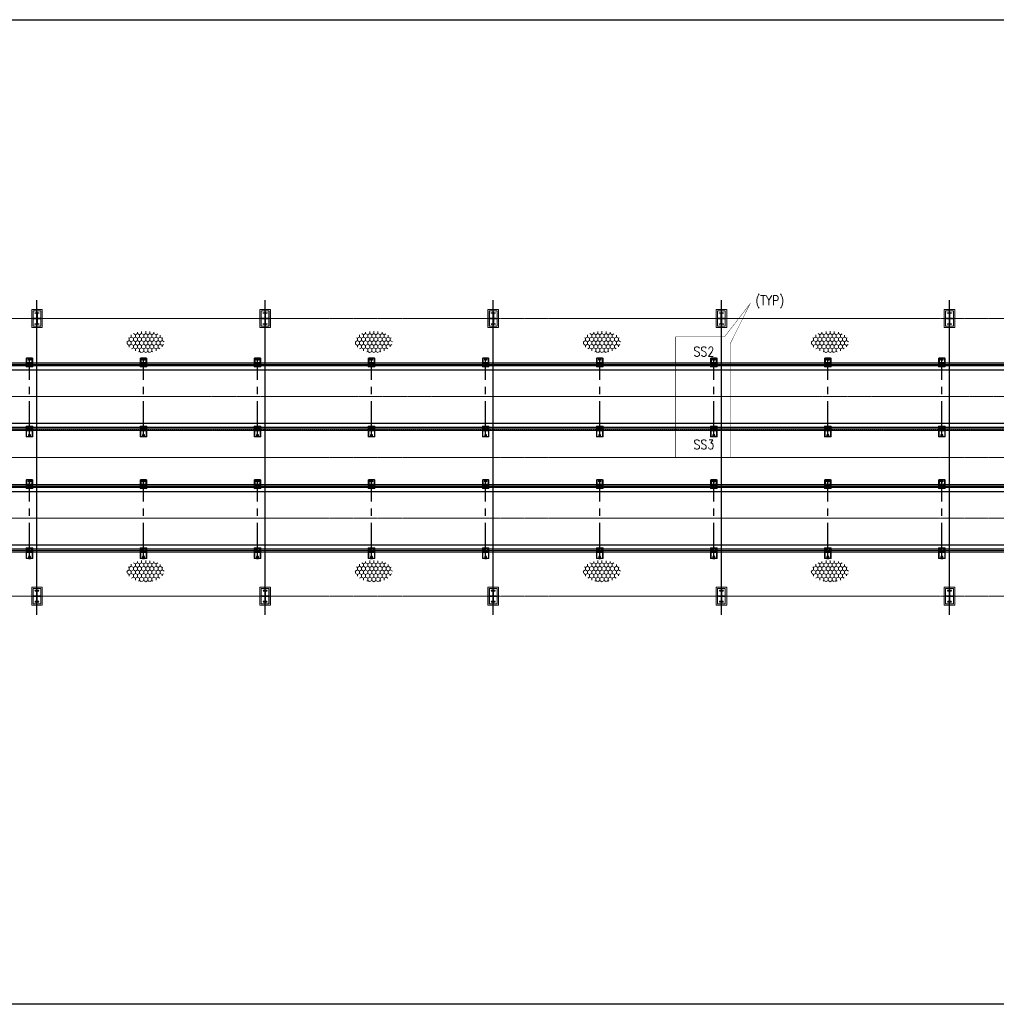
# Model space of a CAD drawing. Header units: inches. Extents: x -204116 to 930598, y -391373 to 256461.
# Tile 27 of 225: x -174128 to -148441, y 24836 to 50728. Entities that reach past the tile are written whole.
import ezdxf
from ezdxf.lldxf.tags import DXFTag

# ---------------------------------------------------------------- set-up
doc = ezdxf.new("R2010")
doc.units = ezdxf.units.IN
doc.header["$LTSCALE"] = 10
doc.header["$MEASUREMENT"] = 0
for name, pattern in [('CENTER', [2, 1.25, -0.25, 0.25, -0.25]), ('CONTINOUS', [0]), ('HIDDEN', [0.375, 0.25, -0.125])]:
    doc.linetypes.add(name, pattern=pattern)
doc.layers.add('BELT', color=4, linetype='Continuous')
doc.layers.add('EQP', color=71, linetype='Continuous')
for name, color, linetype, lineweight in [('cen', 2, 'CENTER2', 25), ('CENTER', 2, 'CENTER', 25), ('CTEXT2', 3, 'Continuous', 25), ('HIDDEN', 1, 'HIDDEN', 25), ('HIDEN', 8, 'CONTINOUS', 9), ('OBJECT', 7, 'Continuous', 25)]:
    doc.layers.add(name, color=color, linetype=linetype, lineweight=lineweight)
doc.styles.get("Standard").update_dxf_attribs({"font": 'simplex.shx'})
tags = doc.linetypes.add('CENTER2', pattern=[1.125, 0.75, -0.125, 0.125, -0.125]).pattern_tags.tags
tags[10:11] = [DXFTag(74, 4), DXFTag(75, 0), DXFTag(340, '0'), DXFTag(46, 1.0), DXFTag(50, 0.0), DXFTag(44, 0.0), DXFTag(45, 0.0)]
tags[8:9] = [DXFTag(74, 4), DXFTag(75, 0), DXFTag(340, '0'), DXFTag(46, 1.0), DXFTag(50, 0.0), DXFTag(44, 0.0), DXFTag(45, 0.0)]
tags[6:7] = [DXFTag(74, 4), DXFTag(75, 0), DXFTag(340, '0'), DXFTag(46, 1.0), DXFTag(50, 0.0), DXFTag(44, 0.0), DXFTag(45, 0.0)]
tags[4:5] = [DXFTag(74, 4), DXFTag(75, 0), DXFTag(340, '0'), DXFTag(46, 1.0), DXFTag(50, 0.0), DXFTag(44, 0.0), DXFTag(45, 0.0)]

# ---------------------------------------------------------------- blocks, each defined once
blk = doc.blocks.new('ss')
for p, q in [((1740804, -1566403, 1912505), (1740804, -1566453, 1912505)), ((1740854, -1566403, 1912505), (1740804, -1566403, 1912505)), ((1740809, -1566421, 1912505), (1740809, -1566453, 1912505)), ((1740852, -1566409, 1912505), (1740817, -1566412, 1912505)), ((1740854, -1566403, 1912505), (1740854, -1566406, 1912505)), ((1742500, -1566403, 1912505), (1742500, -1566406, 1912505)), ((1742500, -1566403, 1912505), (1742550, -1566403, 1912505)), ((1742503, -1566409, 1912505), (1742537, -1566412, 1912505)), ((1742545, -1566421, 1912505), (1742545, -1566453, 1912505)), ((1742550, -1566403, 1912505), (1742550, -1566453, 1912505)), ((1740804, -1566503, 1912505), (1740804, -1566453, 1912505)), ((1740854, -1566503, 1912505), (1740804, -1566503, 1912505)), ((1740809, -1566485, 1912505), (1740809, -1566453, 1912505)), ((1740852, -1566498, 1912505), (1740817, -1566494, 1912505)), ((1740854, -1566503, 1912505), (1740854, -1566500, 1912505)), ((1742500, -1566503, 1912505), (1742500, -1566500, 1912505)), ((1742500, -1566503, 1912505), (1742550, -1566503, 1912505)), ((1742503, -1566498, 1912505), (1742537, -1566494, 1912505)), ((1742545, -1566485, 1912505), (1742545, -1566453, 1912505)), ((1742550, -1566503, 1912505), (1742550, -1566453, 1912505))]:
    blk.add_line(p, q)
at = {"elevation": 1912505}
for points in [[(1740882, -1566526), (1740671, -1566526), (1740671, -1566381), (1740882, -1566381)], [(1740672, -1566478), (1740722, -1566478), (1740722, -1566428), (1740672, -1566428)], [(1742472, -1566526), (1742733, -1566526), (1742733, -1566381), (1742472, -1566381)], [(1742732, -1566478), (1742682, -1566478), (1742682, -1566428), (1742732, -1566428)]]:
    blk.add_lwpolyline(points, close=True, dxfattribs=at)
at = {"linetype": 'Continuous', "elevation": 1912505}
for points in [[(1740872, -1566516), (1740872, -1566391), (1740782, -1566391), (1740782, -1566516)], [(1742482, -1566516), (1742482, -1566391), (1742572, -1566391), (1742572, -1566516)]]:
    blk.add_lwpolyline(points, close=True, dxfattribs=at)
for centre in [(1740697, -1566453, 1912505), (1742707, -1566453, 1912505)]:
    blk.add_circle(centre, 20.8)
for centre, radius, start, end in [((1740818, -1566421, 1912505), 9, 96, 180), ((1740852, -1566406, 1912505), 2.4, 276, 0), ((1742503, -1566406, 1912505), 2.4, 180, 264), ((1742536, -1566421, 1912505), 9, 360, 84), ((1740818, -1566485, 1912505), 9, 180, 264), ((1740852, -1566500, 1912505), 2.4, 0, 84), ((1742503, -1566500, 1912505), 2.4, 96, 180), ((1742536, -1566485, 1912505), 9, 276, 360)]:
    blk.add_arc(centre, radius, start, end)
at = {"layer": 'CENTER', "ltscale": 75}
for p, q in [((1740697, -1566428, 1912505), (1740697, -1566478, 1912505)), ((1740832, -1566366, 1912505), (1740832, -1566541, 1912505)), ((1740832, -1566366, 1912505), (1740832, -1566541, 1912505)), ((1742522, -1566366, 1912505), (1742522, -1566541, 1912505)), ((1742522, -1566366, 1912505), (1742522, -1566541, 1912505)), ((1742707, -1566428, 1912505), (1742707, -1566478, 1912505)), ((1742736, -1566453, 1912505), (1740667, -1566453, 1912505))]:
    blk.add_line(p, q, dxfattribs=at)
at = {"layer": 'HIDEN', "color": 8, "ltscale": 25, "elevation": 1912505}
for points in [[(1740897, -1566541), (1740667, -1566541), (1740667, -1566366), (1740897, -1566366)], [(1742457, -1566541), (1742736, -1566541), (1742736, -1566366), (1742457, -1566366)]]:
    blk.add_lwpolyline(points, close=True, dxfattribs=at)
blk = doc.blocks.new('MB 600')
at = {"layer": 'cen'}
for p, q in [((1434583, -1594220, -4420572), (1435283, -1594220, -4420572)), ((1434933, -1594061, -4420572), (1434933, -1594411, -4420572))]:
    blk.add_line(p, q, dxfattribs=at)
at = {"layer": 'EQP', "color": 3, "ltscale": 0.05, "elevation": -4420572}
blk.add_lwpolyline([(1434633, -1594115), (1434633, -1594325), (1434637, -1594325, 0.373885), (1434647, -1594316), (1434657, -1594243, -0.373885), (1434677, -1594226), (1435188, -1594226, -0.373885), (1435208, -1594243), (1435218, -1594316, 0.373885), (1435228, -1594325), (1435233, -1594325), (1435233, -1594115), (1435228, -1594115, 0.373885), (1435218, -1594124), (1435208, -1594197, -0.373885), (1435188, -1594214), (1434677, -1594214, -0.373885), (1434657, -1594197), (1434647, -1594124, 0.373885), (1434637, -1594115)], format="xyb", close=True, dxfattribs=at)
blk = doc.blocks.new('zxzxzxxz')
at = {"layer": 'cen', "color": 1}
for p, q in [((372721, -208358, -5), (372721, -208672, -5)), ((372721, -208691, 0), (372721, -208377, 0))]:
    blk.add_line(p, q, dxfattribs=at)
at = {"layer": 'HIDEN', "color": 8, "ltscale": 25}
for points, elevation in [([(372861, -208287), (372861, -208762), (372581, -208762), (372581, -208287)], -1), ([(372581, -208762), (372581, -208287), (372861, -208287), (372861, -208762)], -6), ([(372823, -208324), (372823, -208724), (372618, -208724), (372618, -208324)], -1), ([(372619, -208726), (372619, -208326), (372824, -208326), (372824, -208726)], -6)]:
    blk.add_lwpolyline(points, close=True, dxfattribs=dict(at, elevation=elevation))
at = {"xscale": 0.5, "yscale": 0.5, "zscale": 0.5}
for p, rotation in [((1169831, 508942, 2210286), 270), ((-424389, -925991, 2210282), 90)]:
    blk.add_blockref('MB 600', p, dxfattribs=dict(at, rotation=rotation))

msp = doc.modelspace()

# ---------------------------------------------------------------- hatches: boundary and pattern name
at = {"layer": 'HIDEN', "lineweight": 5}
h = msp.add_hatch(dxfattribs=at)
h.set_pattern_fill('HONEY', color=8, scale=500, angle=-90, style=0)
h.set_pattern_definition([(90, (1005412.296, -1057681.14), (54.1265875, 93.75), [62.5, -125]), (330, (1005412.296, -1057681.14), (54.1265879, -93.7499998), [62.5, -125]), (30, (1005412.296, -1057681.14), (108.2531754, 2e-07), [-125, 62.5])])
edge = h.paths.add_edge_path()
edge.add_ellipse((-170816.7, 42254.9), major_axis=(-490.4, 0), ratio=0.5756047, start_angle=0, end_angle=360, ccw=False)
h = msp.add_hatch(dxfattribs=at)
h.set_pattern_fill('HONEY', color=8, scale=500, angle=-90, style=0)
h.set_pattern_definition([(90, (1011412.296, -1057681.14), (54.1265875, 93.75), [62.5, -125]), (330, (1011412.296, -1057681.14), (54.1265879, -93.7499998), [62.5, -125]), (30, (1011412.296, -1057681.14), (108.2531754, 2e-07), [-125, 62.5])])
edge = h.paths.add_edge_path()
edge.add_ellipse((-164816.7, 42254.9), major_axis=(-490.4, 0), ratio=0.5756047, start_angle=0, end_angle=360, ccw=False)
h = msp.add_hatch(dxfattribs=at)
h.set_pattern_fill('HONEY', color=8, scale=500, angle=-90, style=0)
h.set_pattern_definition([(90, (1017412.296, -1057681.14), (54.1265875, 93.75), [62.5, -125]), (330, (1017412.296, -1057681.14), (54.1265879, -93.7499998), [62.5, -125]), (30, (1017412.296, -1057681.14), (108.2531754, 2e-07), [-125, 62.5])])
edge = h.paths.add_edge_path()
edge.add_ellipse((-158816.7, 42254.9), major_axis=(-490.4, 0), ratio=0.5756047, start_angle=0, end_angle=360, ccw=False)
h = msp.add_hatch(dxfattribs=at)
h.set_pattern_fill('HONEY', color=8, scale=500, angle=-90, style=0)
h.set_pattern_definition([(90, (1023412.296, -1057681.14), (54.1265875, 93.75), [62.5, -125]), (330, (1023412.296, -1057681.14), (54.1265879, -93.7499998), [62.5, -125]), (30, (1023412.296, -1057681.14), (108.2531754, 2e-07), [-125, 62.5])])
edge = h.paths.add_edge_path()
edge.add_ellipse((-152816.7, 42254.9), major_axis=(-490.4, 0), ratio=0.5756047, start_angle=0, end_angle=360, ccw=False)
h = msp.add_hatch(dxfattribs=at)
h.set_pattern_fill('HONEY', color=8, scale=500, angle=-90, style=0)
h.set_pattern_definition([(90, (1005412.296, -1063708.806), (54.1265875, 93.75), [62.5, -125]), (330, (1005412.296, -1063708.806), (54.1265879, -93.7499998), [62.5, -125]), (30, (1005412.296, -1063708.806), (108.2531754, 2e-07), [-125, 62.5])])
edge = h.paths.add_edge_path()
edge.add_ellipse((-170816.7, 36227.3), major_axis=(-490.4, 0), ratio=0.5756047, start_angle=0, end_angle=360, ccw=False)
h = msp.add_hatch(dxfattribs=at)
h.set_pattern_fill('HONEY', color=8, scale=500, angle=-90, style=0)
h.set_pattern_definition([(90, (1011412.296, -1063708.806), (54.1265875, 93.75), [62.5, -125]), (330, (1011412.296, -1063708.806), (54.1265879, -93.7499998), [62.5, -125]), (30, (1011412.296, -1063708.806), (108.2531754, 2e-07), [-125, 62.5])])
edge = h.paths.add_edge_path()
edge.add_ellipse((-164816.7, 36227.3), major_axis=(-490.4, 0), ratio=0.5756047, start_angle=0, end_angle=360, ccw=False)
h = msp.add_hatch(dxfattribs=at)
h.set_pattern_fill('HONEY', color=8, scale=500, angle=-90, style=0)
h.set_pattern_definition([(90, (1017412.296, -1063708.806), (54.1265875, 93.75), [62.5, -125]), (330, (1017412.296, -1063708.806), (54.1265879, -93.7499998), [62.5, -125]), (30, (1017412.296, -1063708.806), (108.2531754, 2e-07), [-125, 62.5])])
edge = h.paths.add_edge_path()
edge.add_ellipse((-158816.7, 36227.3), major_axis=(-490.4, 0), ratio=0.5756047, start_angle=0, end_angle=360, ccw=False)
h = msp.add_hatch(dxfattribs=at)
h.set_pattern_fill('HONEY', color=8, scale=500, angle=-90, style=0)
h.set_pattern_definition([(90, (1023412.296, -1063708.806), (54.1265875, 93.75), [62.5, -125]), (330, (1023412.296, -1063708.806), (54.1265879, -93.7499998), [62.5, -125]), (30, (1023412.296, -1063708.806), (108.2531754, 2e-07), [-125, 62.5])])
edge = h.paths.add_edge_path()
edge.add_ellipse((-152816.7, 36227.3), major_axis=(-490.4, 0), ratio=0.5756047, start_angle=0, end_angle=360, ccw=False)

# ---------------------------------------------------------------- linework, layer by layer
at = {"color": 1}
for p, q in [((-173672.5, 35080.3, -4480163), (-173672.5, 43355.3, -4480163)), ((-167672.5, 35080.3, -4480163), (-167672.5, 43355.3, -4480163)), ((-161672.5, 35080.3, -4480163), (-161672.5, 43355.3, -4480163)), ((-155672.5, 35080.3, -4480163), (-155672.5, 43355.3, -4480163)), ((-149672.5, 35080.3, -4480163), (-149672.5, 43355.3, -4480163))]:
    msp.add_line(p, q, dxfattribs=at)
at = {"color": 1, "linetype": 'CENTER', "lineweight": 0, "ltscale": 0.5}
for p, q in [((-180672.5, 42867.8, -4480163), (-3830.7, 42867.8, -4480163)), ((-200968.5, 40817.8, -4480163), (-12222.7, 40817.8, -4480163)), ((-191672.5, 39217.8, -4480163), (-3830.7, 39217.8, -4480163)), ((-189672.5, 37617.8, -59590.7), (-3830.7, 37617.8, -59590.7)), ((-180672.5, 35567.8, -4480163), (-3830.7, 35567.8, -4480163))]:
    msp.add_line(p, q, dxfattribs=at)
msp.add_lwpolyline([(-204115.6, 50727.7), (15569.3, 50727.7), (15569.3, 24836.1), (-204115.6, 24836.1)], close=True)
at = {"const_width": 10, "elevation": -4480163}
for points in [[(-155592.6, 42385.4), (-154920.5, 43253.4), (-155440, 42208.2)], [(-156883.5, 42385.4), (-156883.5, 39217.8), (-155440, 39217.8), (-155440, 42208.2)], [(-155592.6, 42385.4), (-156883.5, 42385.4)]]:
    msp.add_lwpolyline(points, dxfattribs=at)
at = {"layer": 'BELT'}
for p, q in [((-191132.5, 41517.8, -5466773.1), (-13766.3, 41517.8, -8619276.8)), ((-191132.5, 40117.8, -5465387.2), (-13766.3, 40117.8, -8616758.7)), ((-189672.5, 38317.8, 8064038.2), (-5499.3, 38317.8, 445408.5)), ((-189672.5, 36917.8, 8063739.8), (-5499.3, 36917.8, 447846.3))]:
    msp.add_line(p, q, dxfattribs=at)
at = {"layer": 'cen', "linetype": 'CENTER2', "lineweight": 9, "ltscale": 0.01}
for p, q in [((-189872.1, 41662.8, -4480163), (-15488.4, 41662.8, -4480163)), ((-189872.1, 39972.8, -6092044.3), (-15488.4, 39972.8, -8607488.3)), ((-189672.5, 38462.8, 8170367.7), (-6796.4, 38462.8, 233656.2)), ((-189672.5, 36772.8, 8170367.8), (-6796.4, 36772.8, 233656.2))]:
    msp.add_line(p, q, dxfattribs=at)
at = {"layer": 'HIDDEN', "lineweight": 9, "ltscale": 0.01}
for p, q in [((-189872.1, 41697.1, -6092046.4), (-15488.4, 41697.1, -8607490.5)), ((-189872.1, 39938.5, -6092040.7), (-15488.4, 39938.5, -8607484.5)), ((-189672.5, 38497.1, 8170365.1), (-6796.4, 38497.1, 233654.1)), ((-189672.5, 36738.5, 8170371.1), (-6796.4, 36738.5, 233660.1))]:
    msp.add_line(p, q, dxfattribs=at)
at = {"layer": 'OBJECT'}
for p, q in [((-189872.1, 41702.8, -6092044.2), (-15488.4, 41702.8, -8607488.3)), ((-15488.4, 41627.8, -8607488.3), (-189872.1, 41627.8, -6092044.2)), ((-15488.4, 40007.8, -8607484.5), (-189872.1, 40007.8, -6092040.7)), ((-189872.1, 39932.8, -6092040.7), (-15488.4, 39932.8, -8607484.5)), ((-189672.5, 38502.8, 8170367.2), (-6796.4, 38502.8, 233656.2)), ((-6796.4, 38427.8, 233656.2), (-189672.5, 38427.8, 8170367.2)), ((-6796.4, 36807.8, 233660.1), (-189672.5, 36807.8, 8170371.1)), ((-189672.5, 36732.8, 8170371.1), (-6796.4, 36732.8, 233660.1))]:
    msp.add_line(p, q, dxfattribs=at)

# ---------------------------------------------------------------- block references
at = {"xscale": -1}
for name, p, rotation in [('zxzxzxxz', (-546393.7, -165656.4, -4480157.3), 180), ('zxzxzxxz', (-540393.7, -165656.4, -4480157.3), 180), ('zxzxzxxz', (-534393.7, -165656.4, -4480157.3), 180), ('zxzxzxxz', (-528393.7, -165656.4, -4480157.3), 180), ('zxzxzxxz', (-522393.7, -165656.4, -4480157.3), 180), ('ss', (-1740325.6, 1782495.3, -6392668.1), 90), ('ss', (-1737325.6, 1782495.3, -6392668.1), 90), ('ss', (-1734325.6, 1782495.3, -6392668.1), 90), ('ss', (-1731325.6, 1782495.3, -6392668.1), 90), ('ss', (-1728325.6, 1782495.3, -6392668.1), 90), ('ss', (-1725325.6, 1782495.3, -6392668.1), 90), ('ss', (-1722325.6, 1782495.3, -6392668.1), 90), ('ss', (-1719325.6, 1782495.3, -6392668.1), 90), ('ss', (-1716325.6, 1782495.3, -6392668.1), 90), ('ss', (-1740325.6, 1779295.3, -6392668.1), 90), ('ss', (-1737325.6, 1779295.3, -6392668.1), 90), ('ss', (-1734325.6, 1779295.3, -6392668.1), 90), ('ss', (-1731325.6, 1779295.3, -6392668.1), 90), ('ss', (-1728325.6, 1779295.3, -6392668.1), 90), ('ss', (-1725325.6, 1779295.3, -6392668.1), 90), ('ss', (-1722325.6, 1779295.3, -6392668.1), 90), ('ss', (-1719325.6, 1779295.3, -6392668.1), 90), ('ss', (-1716325.6, 1779295.3, -6392668.1), 90)]:
    msp.add_blockref(name, p, dxfattribs=dict(at, rotation=rotation))
for p in [(-546393.7, 244092.1, -4480157.3), (-540393.7, 244092.1, -4480157.3), (-534393.7, 244092.1, -4480157.3), (-528393.7, 244092.1, -4480157.3), (-522393.7, 244092.1, -4480157.3)]:
    msp.add_blockref('zxzxzxxz', p)

# ---------------------------------------------------------------- texts
at = {"layer": 'CTEXT2', "width": 0.85}
for s, p in [('(TYP)', (-154775.8, 43221.9, -4480163)), ('SS2', (-156406.7, 41874.6, -4480163)), ('SS3', (-156406.7, 39433.3, -4480163))]:
    msp.add_text(s, height=250, dxfattribs=at).set_placement(p)

doc.saveas('drawing.dxf')
